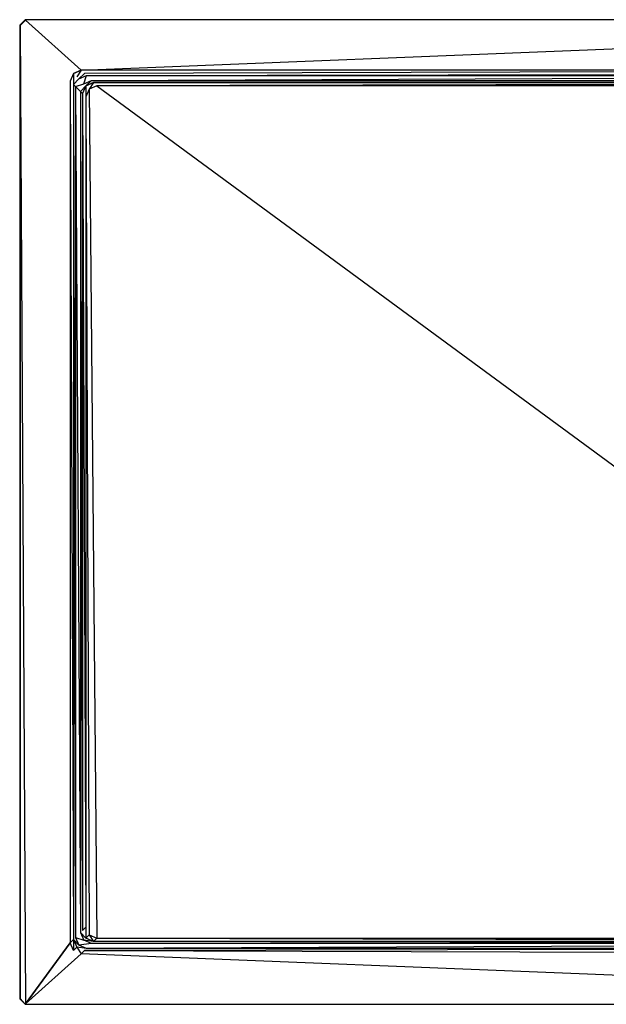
# Model space of a CAD drawing. Extents: x 0 to 1.2, y -0.9 to 0.
# Tile 1 of 2: x 0 to 0.54, y -0.9 to 0. Entities that reach past the tile are written whole.
import ezdxf

# ---------------------------------------------------------------- set-up
doc = ezdxf.new("R2010")
doc.units = 0
for name, color, linetype in [('L0__X_1200__Y_900__Z_25__L_1_UD', 7, 'CONTINUOUS'), ('L1__X_1200__Y_900__Z_25__L_1_UD', 7, 'CONTINUOUS'), ('L2__X_1200__Y_900__Z_25__L_1_UD', 7, 'CONTINUOUS'), ('L3__X_1200__Y_900__Z_25__L_1_UD', 7, 'CONTINUOUS'), ('L4__X_1200__Y_900__Z_25__L_1_UD', 7, 'CONTINUOUS'), ('L5__X_1200__Y_900__Z_25__L_1_UD', 7, 'CONTINUOUS'), ('L6__X_1200__Y_900__Z_25__L_1_UD', 7, 'CONTINUOUS')]:
    doc.layers.add(name, color=color, linetype=linetype)

msp = doc.modelspace()

# ---------------------------------------------------------------- linework, layer by layer
at = {"layer": 'L0__X_1200__Y_900__Z_25__L_1_UD', "color": 8}
for points, invisible_edges in [([(0.0005, -0.005207, 0.025), (0.005207, -0.8995, 0.025), (0.005207, -0.0005, 0.025), (0.0005, -0.005207, 0.025)], 10), ([(0.005207, -0.8995, 0.025), (0.0005, -0.005207, 0.025), (0.0005, -0.894793, 0.025), (0.005207, -0.8995, 0.025)], 13), ([(0.005207, -0.0005, 0.025), (0.005207, -0.8995, 0.025), (0.046163, -0.843837, 0.025), (0.005207, -0.0005, 0.025)], 13), ([(0.005207, -0.0005, 0.025), (0.056163, -0.046163, 0.025), (1.194793, -0.0005, 0.025), (0.005207, -0.0005, 0.025)], 13), ([(0.056163, -0.046163, 0.025), (0.005207, -0.0005, 0.025), (0.049092, -0.049092, 0.025), (0.056163, -0.046163, 0.025)], 10), ([(0.049092, -0.049092, 0.025), (0.005207, -0.0005, 0.025), (0.046163, -0.056163, 0.025), (0.049092, -0.049092, 0.025)], 15), ([(0.046163, -0.056163, 0.025), (0.005207, -0.0005, 0.025), (0.046163, -0.843837, 0.025), (0.046163, -0.056163, 0.025)], 15), ([(1.194793, -0.0005, 0.025), (0.056163, -0.046163, 0.025), (1.143837, -0.046163, 0.025), (1.194793, -0.0005, 0.025)], 15), ([(0.046163, -0.843837, 0.025), (0.005207, -0.8995, 0.025), (0.049092, -0.850908, 0.025), (0.046163, -0.843837, 0.025)], 10), ([(0.049092, -0.850908, 0.025), (0.005207, -0.8995, 0.025), (0.056163, -0.853837, 0.025), (0.049092, -0.850908, 0.025)], 13), ([(0.056163, -0.853837, 0.025), (0.005207, -0.8995, 0.025), (1.194793, -0.8995, 0.025), (0.056163, -0.853837, 0.025)], 10), ([(0.056163, -0.853837, 0.025), (1.194793, -0.8995, 0.025), (1.143837, -0.853837, 0.025), (0.056163, -0.853837, 0.025)], 13)]:
    msp.add_3dface(points, dxfattribs=dict(at, invisible_edges=invisible_edges))
at = {"layer": 'L1__X_1200__Y_900__Z_25__L_1_UD', "color": 8}
for points, invisible_edges in [([(0.063464, -0.063464), (0.070535, -0.839465), (0.070535, -0.060535), (0.063464, -0.063464)], 10), ([(0.070535, -0.060535), (0.070535, -0.839465), (1.129465, -0.839465), (0.070535, -0.060535)], 13), ([(0.070535, -0.060535), (1.129465, -0.839465), (1.129465, -0.060535), (0.070535, -0.060535)], 10), ([(0.060535, -0.070535), (0.063464, -0.836536), (0.063464, -0.063464), (0.060535, -0.070535)], 10), ([(0.063464, -0.836536), (0.060535, -0.070535), (0.060535, -0.829465), (0.063464, -0.836536)], 13), ([(0.063464, -0.063464), (0.063464, -0.836536), (0.070535, -0.839465), (0.063464, -0.063464)], 13)]:
    msp.add_3dface(points, dxfattribs=dict(at, invisible_edges=invisible_edges))
at = {"layer": 'L2__X_1200__Y_900__Z_25__L_1_UD', "color": 8}
for points, invisible_edges in [([(0.049207, -0.059207, 0.023967), (0.049092, -0.049092, 0.025), (0.046163, -0.056163, 0.025), (0.049207, -0.059207, 0.023967)], 13), ([(0.052136, -0.052136, 0.023967), (0.056163, -0.046163, 0.025), (0.049092, -0.049092, 0.025), (0.052136, -0.052136, 0.023967)], 13), ([(0.049092, -0.049092, 0.025), (0.049207, -0.059207, 0.023967), (0.052136, -0.052136, 0.023967), (0.049092, -0.049092, 0.025)], 14), ([(0.049207, -0.059207, 0.023967), (0.053922, -0.053922, 0.021294), (0.052136, -0.052136, 0.023967), (0.049207, -0.059207, 0.023967)], 14), ([(0.053922, -0.053922, 0.021294), (0.049207, -0.059207, 0.023967), (0.050993, -0.060993, 0.021294), (0.053922, -0.053922, 0.021294)], 13), ([(0.056163, -0.046163, 0.025), (0.052136, -0.052136, 0.023967), (0.059207, -0.049207, 0.023967), (0.056163, -0.046163, 0.025)], 14), ([(0.053922, -0.053922, 0.021294), (0.059207, -0.049207, 0.023967), (0.052136, -0.052136, 0.023967), (0.053922, -0.053922, 0.021294)], 14), ([(0.059207, -0.049207, 0.023967), (0.053922, -0.053922, 0.021294), (0.060993, -0.050993, 0.021294), (0.059207, -0.049207, 0.023967)], 13), ([(0.059207, -0.049207, 0.023967), (1.143837, -0.046163, 0.025), (0.056163, -0.046163, 0.025), (0.059207, -0.049207, 0.023967)], 13), ([(1.143837, -0.046163, 0.025), (0.059207, -0.049207, 0.023967), (1.140793, -0.049207, 0.023967), (1.143837, -0.046163, 0.025)], 14), ([(0.060993, -0.050993, 0.021294), (1.140793, -0.049207, 0.023967), (0.059207, -0.049207, 0.023967), (0.060993, -0.050993, 0.021294)], 14), ([(1.140793, -0.049207, 0.023967), (0.060993, -0.050993, 0.021294), (1.139007, -0.050993, 0.021294), (1.140793, -0.049207, 0.023967)], 13), ([(0.049207, -0.840793, 0.023967), (0.046163, -0.056163, 0.025), (0.046163, -0.843837, 0.025), (0.049207, -0.840793, 0.023967)], 13), ([(0.046163, -0.056163, 0.025), (0.049207, -0.840793, 0.023967), (0.049207, -0.059207, 0.023967), (0.046163, -0.056163, 0.025)], 14), ([(0.050993, -0.839007, 0.021294), (0.049207, -0.059207, 0.023967), (0.049207, -0.840793, 0.023967), (0.050993, -0.839007, 0.021294)], 13), ([(0.049207, -0.059207, 0.023967), (0.050993, -0.839007, 0.021294), (0.050993, -0.060993, 0.021294), (0.049207, -0.059207, 0.023967)], 14), ([(0.049092, -0.850908, 0.025), (0.049207, -0.840793, 0.023967), (0.046163, -0.843837, 0.025), (0.049092, -0.850908, 0.025)], 13), ([(0.049207, -0.840793, 0.023967), (0.049092, -0.850908, 0.025), (0.052136, -0.847864, 0.023967), (0.049207, -0.840793, 0.023967)], 14), ([(0.049207, -0.840793, 0.023967), (0.053922, -0.846078, 0.021294), (0.050993, -0.839007, 0.021294), (0.049207, -0.840793, 0.023967)], 14), ([(0.053922, -0.846078, 0.021294), (0.049207, -0.840793, 0.023967), (0.052136, -0.847864, 0.023967), (0.053922, -0.846078, 0.021294)], 13), ([(0.056163, -0.853837, 0.025), (0.052136, -0.847864, 0.023967), (0.049092, -0.850908, 0.025), (0.056163, -0.853837, 0.025)], 13), ([(0.052136, -0.847864, 0.023967), (0.060993, -0.849007, 0.021294), (0.053922, -0.846078, 0.021294), (0.052136, -0.847864, 0.023967)], 13), ([(0.060993, -0.849007, 0.021294), (0.052136, -0.847864, 0.023967), (0.059207, -0.850793, 0.023967), (0.060993, -0.849007, 0.021294)], 14), ([(0.052136, -0.847864, 0.023967), (0.056163, -0.853837, 0.025), (0.059207, -0.850793, 0.023967), (0.052136, -0.847864, 0.023967)], 14), ([(1.143837, -0.853837, 0.025), (0.059207, -0.850793, 0.023967), (0.056163, -0.853837, 0.025), (1.143837, -0.853837, 0.025)], 13), ([(0.059207, -0.850793, 0.023967), (1.139007, -0.849007, 0.021294), (0.060993, -0.849007, 0.021294), (0.059207, -0.850793, 0.023967)], 13), ([(1.139007, -0.849007, 0.021294), (0.059207, -0.850793, 0.023967), (1.140793, -0.850793, 0.023967), (1.139007, -0.849007, 0.021294)], 14), ([(0.059207, -0.850793, 0.023967), (1.143837, -0.853837, 0.025), (1.140793, -0.850793, 0.023967), (0.059207, -0.850793, 0.023967)], 14)]:
    msp.add_3dface(points, dxfattribs=dict(at, invisible_edges=invisible_edges))
at = {"layer": 'L3__X_1200__Y_900__Z_25__L_1_UD', "color": 8}
for points, invisible_edges in [([(0.050993, -0.060993, 0.021294), (0.058635, -0.058635, 0.003706), (0.053922, -0.053922, 0.021294), (0.050993, -0.060993, 0.021294)], 14), ([(0.058635, -0.058635, 0.003706), (0.060993, -0.050993, 0.021294), (0.053922, -0.053922, 0.021294), (0.058635, -0.058635, 0.003706)], 14), ([(0.060993, -0.050993, 0.021294), (0.058635, -0.058635, 0.003706), (0.065706, -0.055706, 0.003706), (0.060993, -0.050993, 0.021294)], 13), ([(0.065706, -0.055706, 0.003706), (1.139007, -0.050993, 0.021294), (0.060993, -0.050993, 0.021294), (0.065706, -0.055706, 0.003706)], 14), ([(1.139007, -0.050993, 0.021294), (0.065706, -0.055706, 0.003706), (1.134294, -0.055706, 0.003706), (1.139007, -0.050993, 0.021294)], 13), ([(0.058635, -0.058635, 0.003706), (0.050993, -0.060993, 0.021294), (0.055706, -0.065706, 0.003706), (0.058635, -0.058635, 0.003706)], 13), ([(0.055706, -0.834294, 0.003706), (0.050993, -0.060993, 0.021294), (0.050993, -0.839007, 0.021294), (0.055706, -0.834294, 0.003706)], 13), ([(0.050993, -0.060993, 0.021294), (0.055706, -0.834294, 0.003706), (0.055706, -0.065706, 0.003706), (0.050993, -0.060993, 0.021294)], 14), ([(0.050993, -0.839007, 0.021294), (0.058635, -0.841365, 0.003706), (0.055706, -0.834294, 0.003706), (0.050993, -0.839007, 0.021294)], 14), ([(0.058635, -0.841365, 0.003706), (0.050993, -0.839007, 0.021294), (0.053922, -0.846078, 0.021294), (0.058635, -0.841365, 0.003706)], 13), ([(0.053922, -0.846078, 0.021294), (0.065706, -0.844294, 0.003706), (0.058635, -0.841365, 0.003706), (0.053922, -0.846078, 0.021294)], 13), ([(0.065706, -0.844294, 0.003706), (0.053922, -0.846078, 0.021294), (0.060993, -0.849007, 0.021294), (0.065706, -0.844294, 0.003706)], 14), ([(0.060993, -0.849007, 0.021294), (1.134294, -0.844294, 0.003706), (0.065706, -0.844294, 0.003706), (0.060993, -0.849007, 0.021294)], 13), ([(1.134294, -0.844294, 0.003706), (0.060993, -0.849007, 0.021294), (1.139007, -0.849007, 0.021294), (1.134294, -0.844294, 0.003706)], 14)]:
    msp.add_3dface(points, dxfattribs=dict(at, invisible_edges=invisible_edges))
at = {"layer": 'L4__X_1200__Y_900__Z_25__L_1_UD', "color": 8}
for points, invisible_edges in [([(0.055706, -0.065706, 0.003706), (0.06042, -0.06042, 0.001033), (0.058635, -0.058635, 0.003706), (0.055706, -0.065706, 0.003706)], 14), ([(0.06042, -0.06042, 0.001033), (0.055706, -0.065706, 0.003706), (0.057492, -0.067492, 0.001033), (0.06042, -0.06042, 0.001033)], 13), ([(0.060535, -0.070535), (0.06042, -0.06042, 0.001033), (0.057492, -0.067492, 0.001033), (0.060535, -0.070535)], 13), ([(0.06042, -0.06042, 0.001033), (0.065706, -0.055706, 0.003706), (0.058635, -0.058635, 0.003706), (0.06042, -0.06042, 0.001033)], 14), ([(0.065706, -0.055706, 0.003706), (0.06042, -0.06042, 0.001033), (0.067492, -0.057492, 0.001033), (0.065706, -0.055706, 0.003706)], 13), ([(0.063464, -0.063464), (0.067492, -0.057492, 0.001033), (0.06042, -0.06042, 0.001033), (0.063464, -0.063464)], 13), ([(0.06042, -0.06042, 0.001033), (0.060535, -0.070535), (0.063464, -0.063464), (0.06042, -0.06042, 0.001033)], 14), ([(0.067492, -0.057492, 0.001033), (0.063464, -0.063464), (0.070535, -0.060535), (0.067492, -0.057492, 0.001033)], 14), ([(0.067492, -0.057492, 0.001033), (1.134294, -0.055706, 0.003706), (0.065706, -0.055706, 0.003706), (0.067492, -0.057492, 0.001033)], 14), ([(1.134294, -0.055706, 0.003706), (0.067492, -0.057492, 0.001033), (1.132508, -0.057492, 0.001033), (1.134294, -0.055706, 0.003706)], 13), ([(0.070535, -0.060535), (1.132508, -0.057492, 0.001033), (0.067492, -0.057492, 0.001033), (0.070535, -0.060535)], 13), ([(1.132508, -0.057492, 0.001033), (0.070535, -0.060535), (1.129465, -0.060535), (1.132508, -0.057492, 0.001033)], 14), ([(0.057492, -0.832508, 0.001033), (0.055706, -0.065706, 0.003706), (0.055706, -0.834294, 0.003706), (0.057492, -0.832508, 0.001033)], 13), ([(0.055706, -0.065706, 0.003706), (0.057492, -0.832508, 0.001033), (0.057492, -0.067492, 0.001033), (0.055706, -0.065706, 0.003706)], 14), ([(0.060535, -0.829465), (0.057492, -0.067492, 0.001033), (0.057492, -0.832508, 0.001033), (0.060535, -0.829465)], 13), ([(0.057492, -0.067492, 0.001033), (0.060535, -0.829465), (0.060535, -0.070535), (0.057492, -0.067492, 0.001033)], 14), ([(0.055706, -0.834294, 0.003706), (0.06042, -0.83958, 0.001033), (0.057492, -0.832508, 0.001033), (0.055706, -0.834294, 0.003706)], 14), ([(0.06042, -0.83958, 0.001033), (0.055706, -0.834294, 0.003706), (0.058635, -0.841365, 0.003706), (0.06042, -0.83958, 0.001033)], 13), ([(0.06042, -0.83958, 0.001033), (0.060535, -0.829465), (0.057492, -0.832508, 0.001033), (0.06042, -0.83958, 0.001033)], 13), ([(0.060535, -0.829465), (0.06042, -0.83958, 0.001033), (0.063464, -0.836536), (0.060535, -0.829465)], 14), ([(0.067492, -0.842508, 0.001033), (0.063464, -0.836536), (0.06042, -0.83958, 0.001033), (0.067492, -0.842508, 0.001033)], 13), ([(0.063464, -0.836536), (0.067492, -0.842508, 0.001033), (0.070535, -0.839465), (0.063464, -0.836536)], 14), ([(0.058635, -0.841365, 0.003706), (0.067492, -0.842508, 0.001033), (0.06042, -0.83958, 0.001033), (0.058635, -0.841365, 0.003706)], 13), ([(0.067492, -0.842508, 0.001033), (0.058635, -0.841365, 0.003706), (0.065706, -0.844294, 0.003706), (0.067492, -0.842508, 0.001033)], 14), ([(0.065706, -0.844294, 0.003706), (1.132508, -0.842508, 0.001033), (0.067492, -0.842508, 0.001033), (0.065706, -0.844294, 0.003706)], 13), ([(1.132508, -0.842508, 0.001033), (0.065706, -0.844294, 0.003706), (1.134294, -0.844294, 0.003706), (1.132508, -0.842508, 0.001033)], 14), ([(1.132508, -0.842508, 0.001033), (0.070535, -0.839465), (0.067492, -0.842508, 0.001033), (1.132508, -0.842508, 0.001033)], 13), ([(0.070535, -0.839465), (1.132508, -0.842508, 0.001033), (1.129465, -0.839465), (0.070535, -0.839465)], 14)]:
    msp.add_3dface(points, dxfattribs=dict(at, invisible_edges=invisible_edges))
at = {"layer": 'L5__X_1200__Y_900__Z_25__L_1_UD', "color": 8}
for points, invisible_edges in [([(0.0005, -0.005207, 0.025), (0.005, 0, 0.0245), (0, -0.005, 0.0245), (0.0005, -0.005207, 0.025)], 13), ([(0.005, 0, 0.0245), (0.0005, -0.005207, 0.025), (0.005207, -0.0005, 0.025), (0.005, 0, 0.0245)], 14), ([(0.005207, -0.0005, 0.025), (1.195, 0, 0.0245), (0.005, 0, 0.0245), (0.005207, -0.0005, 0.025)], 13), ([(1.195, 0, 0.0245), (0.005207, -0.0005, 0.025), (1.194793, -0.0005, 0.025), (1.195, 0, 0.0245)], 14), ([(0.0005, -0.894793, 0.025), (0, -0.005, 0.0245), (0, -0.895, 0.0245), (0.0005, -0.894793, 0.025)], 13), ([(0, -0.005, 0.0245), (0.0005, -0.894793, 0.025), (0.0005, -0.005207, 0.025), (0, -0.005, 0.0245)], 14), ([(0.005, -0.9, 0.0245), (0.0005, -0.894793, 0.025), (0, -0.895, 0.0245), (0.005, -0.9, 0.0245)], 13), ([(0.0005, -0.894793, 0.025), (0.005, -0.9, 0.0245), (0.005207, -0.8995, 0.025), (0.0005, -0.894793, 0.025)], 14), ([(1.195, -0.9, 0.0245), (0.005207, -0.8995, 0.025), (0.005, -0.9, 0.0245), (1.195, -0.9, 0.0245)], 13), ([(0.005207, -0.8995, 0.025), (1.195, -0.9, 0.0245), (1.194793, -0.8995, 0.025), (0.005207, -0.8995, 0.025)], 14)]:
    msp.add_3dface(points, dxfattribs=dict(at, invisible_edges=invisible_edges))
at = {"layer": 'L6__X_1200__Y_900__Z_25__L_1_UD', "color": 8}
for points, invisible_edges in [([(0, -0.005, 0.008), (0.005, 0, 0.0245), (0.005, 0, 0.008), (0, -0.005, 0.008)], 13), ([(0.005, 0, 0.0245), (0, -0.005, 0.008), (0, -0.005, 0.0245), (0.005, 0, 0.0245)], 14), ([(0.005, 0, 0.0245), (1.195, 0, 0.008), (0.005, 0, 0.008), (0.005, 0, 0.0245)], 13), ([(1.195, 0, 0.008), (0.005, 0, 0.0245), (1.195, 0, 0.0245), (1.195, 0, 0.008)], 14), ([(0, -0.895, 0.0245), (0, -0.005, 0.008), (0, -0.895, 0.008), (0, -0.895, 0.0245)], 13), ([(0, -0.005, 0.008), (0, -0.895, 0.0245), (0, -0.005, 0.0245), (0, -0.005, 0.008)], 14), ([(0.005, -0.9, 0.008), (0, -0.895, 0.0245), (0, -0.895, 0.008), (0.005, -0.9, 0.008)], 13), ([(0, -0.895, 0.0245), (0.005, -0.9, 0.008), (0.005, -0.9, 0.0245), (0, -0.895, 0.0245)], 14), ([(1.195, -0.9, 0.0245), (0.005, -0.9, 0.008), (1.195, -0.9, 0.008), (1.195, -0.9, 0.0245)], 13), ([(0.005, -0.9, 0.008), (1.195, -0.9, 0.0245), (0.005, -0.9, 0.0245), (0.005, -0.9, 0.008)], 14)]:
    msp.add_3dface(points, dxfattribs=dict(at, invisible_edges=invisible_edges))

doc.saveas('drawing.dxf')
